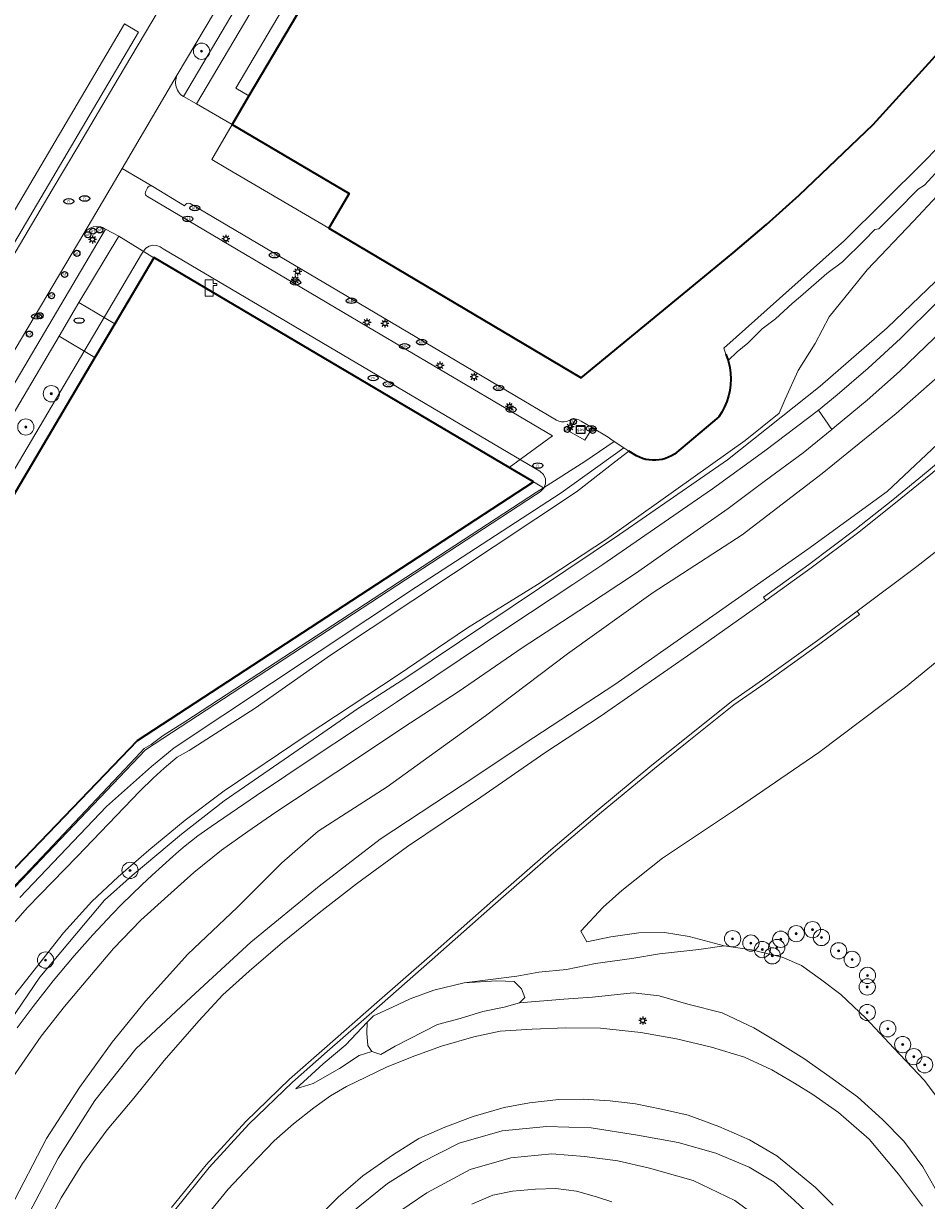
# Model space of a CAD drawing. Header units: metres. Extents: x 89394 to 92106, y 463550 to 466167.
# Tile 71 of 112: x 90959 to 91070, y 464796 to 464941. Entities that reach past the tile are written whole.
import ezdxf
from ezdxf.enums import TextEntityAlignment as Align

# ---------------------------------------------------------------- set-up
doc = ezdxf.new("R2010")
doc.units = ezdxf.units.M
for name, color, linetype, lineweight in [('B-PV-GK-BESCHOEIING-G', 253, 'OB-BESCHOEIING-BLOK', 35), ('B-PV-GR-BOOM-S', 90, 'Continuous', 25), ('B-PV-GR-BOUWLAND_BRAAKLIGGEND-GV', 200, 'Continuous', 13), ('B-PV-GR-GRAS-GV', 60, 'Continuous', 13), ('B-PV-GR-GROENVOORZIENING-GV', 80, 'Continuous', 18), ('B-PV-GW-TALUD_KRUIN-G', 90, 'Continuous', 18), ('B-PV-IE-MEUBILAIR-S', 7, 'Continuous', 25), ('B-PV-KL-WATER-S', 170, 'Continuous', 25), ('B-PV-OG-BEBOUWING-GV', 7, 'Continuous', 35), ('B-PV-OG-BEBOUWING_LUIFEL-GV', 7, 'Continuous', 18), ('B-PV-OG-TERREIN_BEGROEID-GV', 7, 'Continuous', 18), ('B-PV-OG-TERREIN_OEVER-GV', 7, 'Continuous', 18), ('B-PV-OG-WATER_SLOOT-GV', 120, 'Continuous', 18), ('B-PV-VH-VERHARDING_ASFALT-GV', 210, 'Continuous', 18), ('B-PV-VH-VERHARDING_BETONSTRAATSTEEN-GV', 190, 'Continuous', 18), ('B-PV-VH-VERHARDING_GESLOTEN-GV', 210, 'Continuous', 18), ('B-PV-VH-VERHARDING_OPEN_BETONELEMENT-GV', 90, 'Continuous', 18), ('B-PV-VH-VERHARDING_OPEN_SIERBESTRATING-GV', 90, 'Continuous', 18), ('B-PV-VH-VERHARDING_OPEN_TEGEL-GV', 90, 'Continuous', 18), ('B-PV-VH-VERHARDING_STRAATBAKSTEEN-GV', 40, 'Continuous', 18)]:
    doc.layers.add(name, color=color, linetype=linetype, lineweight=lineweight)
doc.styles.add('NLCS-ISO', font='NLCS-ISO.ttf')
doc.linetypes.add('OB-BESCHOEIING-BLOK', pattern='A,6,-1,[152,NLCS.SHX,S=2,R=0,X=-1,Y=0]', length=7)

# ---------------------------------------------------------------- blocks, each defined once
blk = doc.blocks.new('SKL-WATER_POMP-SO')
at = {"color": 0, "linetype": 'ByBlock', "lineweight": 18}
blk.add_lwpolyline([(1, 1.09), (1, 2), (-1, 2), (-1, -2), (1, -2), (1, 0.57), (1.85, 0.57), (1.85, 1.09)], close=True, dxfattribs=at)
blk = doc.blocks.new('SIE-MEUBILAIR_KAST_GAS-SO')
for points in [[(-1, 1), (1, 1), (1, 0.84), (-1, 0.84)], [(-1, 0.76), (1, 0.76), (1, -1), (-1, -1)]]:
    blk.add_lwpolyline(points, close=True)
at = {"style": 'NLCS-ISO'}
blk.add_text('gas', height=0.75, dxfattribs=at).set_placement((0, 0), align=Align.MIDDLE_CENTER)
blk = doc.blocks.new('SIE-MEUBILAIR_PAAL_LICHTMAST-SO')
for points in [[(-0.62, 0), (-1, 0)], [(-0.71, 0.71), (-0.44, 0.44)], [(0, 1), (0, 0.62)], [(0.44, 0.44), (0.71, 0.71)], [(1, 0), (0.62, 0)], [(-0.71, -0.71), (-0.44, -0.44)], [(0, -0.62), (0, -1)], [(0.44, -0.44), (0.71, -0.71)]]:
    blk.add_lwpolyline(points)
blk.add_circle((0, 0), 0.5)
blk = doc.blocks.new('SIE-MEUBILAIR_PAAL_AFSLUITPAAL-SO')
blk.add_circle((0, 0), 0.75)
at = {"style": 'NLCS-ISO'}
blk.add_text('af', height=0.75, dxfattribs=at).set_placement((0, 0.05), align=Align.MIDDLE_CENTER)
blk = doc.blocks.new('SIE-MEUBILAIR_PUT_KOLK-SO')
blk.add_ellipse((0, 0), major_axis=(1.25, 0), ratio=0.54)
at = {"style": 'NLCS-ISO'}
blk.add_text('klk', height=0.75, dxfattribs=at).set_placement((0.03, 0), align=Align.MIDDLE_CENTER)
blk = doc.blocks.new('SIE-MEUBILAIR_PUT-SO')
blk.add_ellipse((0, 0), major_axis=(1.25, 0), ratio=0.54)
blk = doc.blocks.new('SIE-MEUBILAIR_PUT_RIOOLPUT-SO')
blk.add_ellipse((0, 0), major_axis=(1.25, 0), ratio=0.54)
at = {"style": 'NLCS-ISO'}
blk.add_text('ri', height=0.75, dxfattribs=at).set_placement((-0.04, 0.07), align=Align.MIDDLE_CENTER)
blk = doc.blocks.new('SGR-BOOM_GBKN-SO')
at = {"linetype": 'ByBlock', "lineweight": 18}
h = blk.add_hatch(color=0, dxfattribs=at)
h.dxf.hatch_style = 1
edge = h.paths.add_edge_path()
edge.add_arc((0, 0), 0.25, 0, 360)
at = {"color": 0, "linetype": 'ByBlock', "lineweight": 18}
for radius in [2, 0.25]:
    blk.add_circle((0, 0), radius, dxfattribs=at)
at = {"color": 0, "linetype": 'ByBlock', "lineweight": 18, "style": 'NLCS-ISO'}
blk.add_attdef('SOORT', (2.5, 0), '', height=1.5, dxfattribs=at)

msp = doc.modelspace()

# ---------------------------------------------------------------- linework, layer by layer
at = {"layer": 'B-PV-GK-BESCHOEIING-G', "flags": 128}
msp.add_lwpolyline([(91045.358, 464900.237), (91045.632, 464899.437), (91045.679, 464899.298), (91045.832, 464898.603), (91045.924, 464897.898), (91045.955, 464897.187), (91045.922, 464896.476), (91045.828, 464895.77), (91045.673, 464895.076), (91045.458, 464894.397), (91045.185, 464893.74), (91044.855, 464893.109), (91044.471, 464892.51), (91039.02, 464887.938), (91038.673, 464887.726), (91038.301, 464887.545), (91037.918, 464887.399), (91037.523, 464887.289), (91037.12, 464887.214), (91036.712, 464887.176), (91036.302, 464887.175), (91035.893, 464887.212), (91035.49, 464887.284), (91035.094, 464887.393), (91034.71, 464887.538), (91034.341, 464887.716), (91033.414, 464888.301)], dxfattribs=at)
at = {"layer": 'B-PV-GR-BOUWLAND_BRAAKLIGGEND-GV', "flags": 128}
msp.add_lwpolyline([(90954.975, 464907.936), (90962.392, 464920.453), (90965.661, 464925.969), (90970.531, 464934.187), (90984.507, 464957.772)], dxfattribs=at)
msp.add_lwpolyline([(90971.286, 464940.9), (90973.026, 464939.893), (90913.788, 464839.493), (90899.341, 464837.029), (90894.101, 464840.236), (90895.079, 464841.839), (90900.084, 464838.945), (90912.713, 464841.526)], close=True, dxfattribs=at)
at = {"layer": 'B-PV-GR-GRAS-GV', "flags": 128}
for points in [[(91072.572, 464807.184), (91069.78, 464810.846), (91066.011, 464814.789), (91062.6, 464818.482), (91059.492, 464821.392), (91056.999, 464823.287), (91054.647, 464824.965), (91052.296, 464826.025), (91048.489, 464826.92), (91045.15, 464827.41), (91042.02, 464826.956), (91037.172, 464826.407), (91033.784, 464825.831), (91029.3, 464825.237), (91025.718, 464824.479), (91022.326, 464824.163), (91019.615, 464823.685), (91013.133, 464822.841), (91017.131, 464823.109), (91019.287, 464823.011), (91020.169, 464822.126), (91020.583, 464821.038), (91019.936, 464820.398), (91025.398, 464820.84), (91028.926, 464821.089), (91033.934, 464821.606), (91037.131, 464821.237), (91040.669, 464820.234), (91044.908, 464819.153), (91048.811, 464817.308), (91051.66, 464815.581), (91054.941, 464813.516), (91058.134, 464811.284), (91061.573, 464808.81), (91064.645, 464806.035), (91067.262, 464803.361), (91069.605, 464800.199), (91071.934, 464796.076)], [(91057.39, 464792.636), (91053.805, 464796.071), (91051.297, 464798.29), (91048.206, 464800.161), (91044.104, 464801.891), (91039.491, 464803.186), (91034.464, 464804.112), (91028.781, 464804.99), (91023.25, 464805.15), (91017.809, 464804.637), (91012.529, 464803.124), (91007.844, 464800.732), (91003.705, 464798.14), (90999.216, 464794.542)], [(91004.165, 464794.023), (91008.522, 464796.992), (91013.85, 464799.861), (91018.852, 464801.288), (91023.933, 464801.811), (91027.939, 464801.469), (91032.045, 464800.921), (91035.958, 464800.037), (91041.301, 464798.521), (91046.465, 464796.058), (91050.252, 464793.274)]]:
    msp.add_lwpolyline(points, dxfattribs=at)
msp.add_lwpolyline([(91001.772, 464814.375), (91001.245, 464815.151), (91001.139, 464816.649), (91001.19, 464817.988), (90998.569, 464815.213), (90995.763, 464812.89), (90992.414, 464809.791), (90994.521, 464810.472), (90997.788, 464812.298), (91000.189, 464813.907)], close=True, dxfattribs=at)
at = {"layer": 'B-PV-GR-GROENVOORZIENING-GV', "flags": 128}
for points in [[(91076.583, 464901.962), (91066.334, 464892.919), (91057.203, 464885.55), (91047.352, 464878.002), (91036.381, 464870.888), (91025.836, 464863.331), (91015.756, 464855.723), (91003.63, 464846.962), (90995.162, 464841.522), (90990.688, 464837.604), (90985.173, 464832.111), (90979.088, 464826.367), (90973.874, 464820.58), (90969.777, 464815.541), (90965.748, 464809.961), (90961.701, 464803.682), (90957.233, 464795.064)], [(90959.592, 464794.595), (90963.139, 464801.258), (90967.648, 464808.36), (90972.713, 464814.715), (90979.507, 464821.094), (90986.854, 464827.87), (90995.279, 464834.763), (91002.793, 464840.544), (91012.875, 464847.193), (91021.71, 464853.036), (91031.664, 464859.555), (91042.227, 464866.975), (91055.452, 464876.244), (91065.197, 464883.322), (91072.791, 464890.455)], [(91072.791, 464890.455), (91065.197, 464883.322), (91055.452, 464876.244), (91042.227, 464866.975), (91031.664, 464859.555), (91021.71, 464853.036), (91012.875, 464847.193), (91002.793, 464840.544), (90995.279, 464834.763), (90986.854, 464827.87), (90979.507, 464821.094), (90972.713, 464814.715), (90967.648, 464808.36), (90963.139, 464801.258), (90959.592, 464794.595)], [(90960.823, 464791.382), (90963.513, 464796.386), (90966.122, 464800.592), (90969.185, 464804.744), (90972.434, 464808.661), (90976.173, 464813.281), (90980.459, 464818.15), (90983.413, 464821.353), (90986.667, 464824.291), (90990.754, 464827.797), (90995.291, 464831.459), (90999.859, 464835.03), (91006.154, 464839.611), (91015.176, 464845.684), (91023.07, 464851.149), (91029.858, 464855.64), (91041.573, 464863.754), (91050.275, 464869.917), (91049.974, 464870.335), (91055.547, 464874.346), (91061.239, 464878.614), (91065.9, 464882.321), (91070.267, 464885.864)], [(91074.879, 464878.826), (91068.846, 464874.1), (91061.502, 464868.588), (91061.8, 464868.184), (91056.933, 464864.598), (91050.168, 464859.744), (91046.342, 464857.066), (91040.775, 464852.629), (91036.546, 464849.245), (91029.775, 464843.631), (91024.14, 464838.843), (91016.98, 464832.608), (91009.2, 464825.71), (91002.708, 464820.034), (90996.258, 464814.385), (90991.971, 464810.603), (90986.6, 464805.428), (90981.738, 464800.111), (90977.499, 464794.878)], [(91071.934, 464796.076), (91069.605, 464800.199), (91067.262, 464803.361), (91064.645, 464806.035), (91061.573, 464808.81), (91058.134, 464811.284), (91054.941, 464813.516), (91051.66, 464815.581), (91048.811, 464817.308), (91044.908, 464819.153), (91040.669, 464820.234), (91037.131, 464821.237), (91033.934, 464821.606), (91028.926, 464821.089), (91025.398, 464820.84), (91019.936, 464820.398), (91018.043, 464819.837), (91015.416, 464819.304), (91012.619, 464818.455), (91009.857, 464817.704), (91004.612, 464815.031), (91002.876, 464814.018), (91001.772, 464814.375), (91000.189, 464813.907), (90997.788, 464812.298), (90994.521, 464810.472), (90992.414, 464809.791), (90995.763, 464812.89), (90998.569, 464815.213), (91001.19, 464817.988), (91001.947, 464818.803), (91004.3, 464819.833), (91006.47, 464820.886), (91009.382, 464821.955), (91013.133, 464822.841), (91019.615, 464823.685), (91022.326, 464824.163), (91025.718, 464824.479), (91029.3, 464825.237), (91033.784, 464825.831), (91037.172, 464826.407), (91042.02, 464826.956), (91045.15, 464827.41), (91040.835, 464828.566), (91037.792, 464829.061), (91034.617, 464829.005), (91031.191, 464828.521), (91028.246, 464827.911), (91027.481, 464829.19), (91030.253, 464832.147), (91032.519, 464834.196), (91037.532, 464838.18), (91046.763, 464844.368), (91056.774, 464851.193), (91067.47, 464859.243), (91077.31, 464867.34)], [(91077.31, 464867.34), (91067.47, 464859.243), (91056.774, 464851.193), (91046.763, 464844.368), (91037.532, 464838.18), (91032.519, 464834.196), (91030.253, 464832.147), (91027.481, 464829.19), (91028.246, 464827.911), (91031.191, 464828.521), (91034.617, 464829.005), (91037.792, 464829.061), (91040.835, 464828.566), (91045.15, 464827.41), (91048.489, 464826.92), (91052.296, 464826.025), (91054.647, 464824.965), (91056.999, 464823.287), (91059.492, 464821.392), (91062.6, 464818.482), (91066.011, 464814.789), (91069.78, 464810.846), (91072.572, 464807.184)], [(90980.63, 464793.221), (90984.088, 464797.467), (90986.777, 464800.332), (90989.731, 464803.4), (90992.123, 464805.509), (90994.634, 464807.465), (90996.66, 464808.94), (90998.628, 464810.076), (91001.113, 464811.267), (91003.657, 464812.503), (91007.038, 464813.843), (91010.314, 464815.052), (91014.299, 464816.202), (91017.564, 464816.881), (91021.511, 464817.156), (91025.65, 464817.319), (91029.923, 464817.26), (91034.877, 464816.747), (91039.249, 464815.943), (91043.584, 464814.934), (91047.645, 464813.68), (91051.012, 464812.121), (91053.795, 464810.515), (91056.043, 464809.106), (91059.215, 464806.865), (91062.979, 464803.588), (91066.618, 464799.3), (91069.573, 464795.341)], [(91058.566, 464795.481), (91056.396, 464797.665), (91054.301, 464799.392), (91051.604, 464801.548), (91048.241, 464803.526), (91044.475, 464805.181), (91040.713, 464806.55), (91037.41, 464807.282), (91034.229, 464807.938), (91031.085, 464808.336), (91027.775, 464808.545), (91024.801, 464808.471), (91021.167, 464808.092), (91018.056, 464807.496), (91014.217, 464806.407), (91010.761, 464805.096), (91007.548, 464803.682), (91004.283, 464801.65), (91000.661, 464799.076), (90997.619, 464796.463), (90995.015, 464793.894)], [(90999.216, 464794.542), (91003.705, 464798.14), (91007.844, 464800.732), (91012.529, 464803.124), (91017.809, 464804.637), (91023.25, 464805.15), (91028.781, 464804.99), (91034.464, 464804.112), (91039.491, 464803.186), (91044.104, 464801.891), (91048.206, 464800.161), (91051.297, 464798.29), (91053.805, 464796.071), (91057.39, 464792.636)], [(91050.252, 464793.274), (91046.465, 464796.058), (91041.301, 464798.521), (91035.958, 464800.037), (91032.045, 464800.921), (91027.939, 464801.469), (91023.933, 464801.811), (91018.852, 464801.288), (91013.85, 464799.861), (91008.522, 464796.992), (91004.165, 464794.023)], [(91014.055, 464795.587), (91016.671, 464796.724), (91019.069, 464797.221), (91021.913, 464797.463), (91024.396, 464797.529), (91026.964, 464797.187), (91029.429, 464796.506), (91031.321, 464795.868)]]:
    msp.add_lwpolyline(points, dxfattribs=at)
msp.add_lwpolyline([(91001.772, 464814.375), (91002.876, 464814.018), (91004.612, 464815.031), (91009.857, 464817.704), (91012.619, 464818.455), (91015.416, 464819.304), (91018.043, 464819.837), (91019.936, 464820.398), (91020.583, 464821.038), (91020.169, 464822.126), (91019.287, 464823.011), (91017.131, 464823.109), (91013.133, 464822.841), (91009.382, 464821.955), (91006.47, 464820.886), (91004.3, 464819.833), (91001.947, 464818.803), (91001.19, 464817.988), (91001.139, 464816.649), (91001.245, 464815.151)], close=True, dxfattribs=at)
at = {"layer": 'B-PV-GW-TALUD_KRUIN-G', "flags": 128}
for points in [[(90959.592, 464794.595), (90963.139, 464801.258), (90967.648, 464808.36), (90972.713, 464814.715), (90979.507, 464821.094), (90986.854, 464827.87), (90995.279, 464834.763), (91002.793, 464840.544), (91012.875, 464847.193), (91021.71, 464853.036), (91031.664, 464859.555), (91042.227, 464866.975), (91055.452, 464876.244), (91065.197, 464883.322), (91072.791, 464890.455)], [(91019.936, 464820.398), (91025.398, 464820.84), (91028.926, 464821.089), (91033.934, 464821.606), (91037.131, 464821.237), (91040.669, 464820.234), (91044.908, 464819.153), (91048.811, 464817.308), (91051.66, 464815.581), (91054.941, 464813.516), (91058.134, 464811.284), (91061.573, 464808.81), (91064.645, 464806.035), (91067.262, 464803.361), (91069.605, 464800.199), (91071.934, 464796.076)], [(91001.772, 464814.375), (91002.876, 464814.018), (91004.612, 464815.031), (91009.857, 464817.704), (91012.619, 464818.455), (91015.416, 464819.304), (91018.043, 464819.837), (91019.936, 464820.398)], [(90992.414, 464809.791), (90994.521, 464810.472), (90997.788, 464812.298), (91000.189, 464813.907), (91001.772, 464814.375)], [(91057.39, 464792.636), (91053.805, 464796.071), (91051.297, 464798.29), (91048.206, 464800.161), (91044.104, 464801.891), (91039.491, 464803.186), (91034.464, 464804.112), (91028.781, 464804.99), (91023.25, 464805.15), (91017.809, 464804.637), (91012.529, 464803.124), (91007.844, 464800.732), (91003.705, 464798.14), (90999.216, 464794.542)]]:
    msp.add_lwpolyline(points, dxfattribs=at)
at = {"layer": 'B-PV-OG-BEBOUWING-GV', "flags": 128}
for points in [[(91079.958, 464947.638), (91072.165, 464949.86), (91070.439, 464950.352), (91051.358, 464955.791), (91041.045, 464958.731), (91008.016, 464968.147), (91005.92, 464964.608), (91005.018, 464963.085), (91002.246, 464958.405), (90986.625, 464932.028), (90984.551, 464928.526), (90998.96, 464920.004), (90996.445, 464915.752), (91027.541, 464897.342), (91042.069, 464909.271), (91046.251, 464912.695), (91050.339, 464916.214), (91054.382, 464919.795), (91063.467, 464928.493), (91071.944, 464937.816)], [(91021.674, 464884.525), (91018.679, 464886.294), (90974.93, 464912.139), (90974.903, 464912.094), (90970.103, 464903.975), (90967.656, 464899.836), (90951.623, 464872.721), (90943.679, 464859.287), (90929.049, 464834.543), (90929.102, 464834.512), (90934.373, 464831.423), (90935.495, 464830.765), (90945.955, 464824.636), (90972.903, 464852.667)]]:
    msp.add_lwpolyline(points, close=True, dxfattribs=at)
at = {"layer": 'B-PV-OG-BEBOUWING_LUIFEL-GV', "flags": 128}
msp.add_lwpolyline([(90986.625, 464932.028), (91005.92, 464964.608), (91004.28, 464965.579), (90985.007, 464932.986)], close=True, dxfattribs=at)
msp.add_lwpolyline([(90948.103, 464824.481), (90973.889, 464851.516), (91021.915, 464882.905), (91022.49, 464883.297), (91022.919, 464883.721), (91023.148, 464884.279), (91023.14, 464884.882), (91022.897, 464885.433), (91022.457, 464885.846), (91021.059, 464886.659), (90976.058, 464913.215), (90975.681, 464913.439), (90975.245, 464913.607), (90974.779, 464913.635), (90974.326, 464913.52), (90973.929, 464913.274), (90973.626, 464912.918), (90973.405, 464912.542), (90927.756, 464835.313)], dxfattribs=at)
at = {"layer": 'B-PV-OG-TERREIN_BEGROEID-GV', "flags": 128}
for points in [[(91002.246, 464958.405), (91000, 464959.74), (90997.881, 464960.999), (90980.162, 464931.035), (90984.551, 464928.526), (90986.625, 464932.028)], [(90989.472, 464950.926), (90987.086, 464950.31), (90977.808, 464934.603), (90977.724, 464934.404), (90977.661, 464934.198), (90977.619, 464933.987), (90977.599, 464933.772), (90977.602, 464933.556), (90977.627, 464933.342), (90977.674, 464933.132), (90977.743, 464932.927), (90977.832, 464932.731), (90977.941, 464932.545), (90978.069, 464932.371), (90978.214, 464932.211), (90978.374, 464932.067), (90978.549, 464931.941), (90989.708, 464950.787)], [(90974.812, 464920.856), (90974.671, 464920.932), (90974.513, 464920.955), (90974.356, 464920.923), (90974.221, 464920.839), (90974.122, 464920.713), (90973.927, 464920.309), (90973.869, 464920.166), (90973.863, 464920.013), (90973.909, 464919.866), (90974.002, 464919.744), (90974.13, 464919.66), (91001.172, 464903.662), (91023.999, 464890.192), (91018.679, 464886.294), (91021.674, 464884.525), (91022.901, 464883.8), (91027.993, 464887.016), (91031.595, 464889.482), (91031.168, 464889.76), (91030.846, 464890.01), (91028.914, 464891.182), (91027.988, 464889.656), (91026.013, 464890.776), (91026.856, 464892.239), (91026.638, 464892.247), (91026.327, 464892.19), (91026.036, 464892.065), (91025.738, 464891.954), (91025.423, 464891.9), (91025.104, 464891.906), (91024.792, 464891.972), (91024.498, 464892.095), (91002.162, 464905.32), (90979.586, 464918.667), (90979.406, 464918.785), (90979.195, 464918.828), (90978.984, 464918.788), (90978.802, 464918.671), (90978.678, 464918.495)], [(90968.945, 464915.627), (90968.791, 464915.713), (90968.599, 464915.813), (90968.389, 464915.902), (90967.916, 464915.954), (90967.444, 464915.892), (90967, 464915.72), (90966.611, 464915.446), (90966.298, 464915.087), (90954.157, 464894.69), (90944.137, 464877.726), (90928.235, 464850.756), (90918.015, 464833.456), (90917.963, 464833.367), (90917.936, 464833.269), (90917.935, 464833.166), (90917.96, 464833.067), (90918.009, 464832.977), (90918.185, 464832.819), (90919.489, 464832.023), (90930.726, 464850.985), (90945.665, 464876.308), (90955.385, 464892.704)], [(90974.903, 464912.094), (90970.591, 464914.758), (90965.697, 464906.58), (90970.103, 464903.975)], [(90967.656, 464899.836), (90963.249, 464902.441), (90947.211, 464875.33), (90951.623, 464872.721)], [(90935.495, 464830.765), (90932.93, 464826.359), (90944.9, 464819.287), (90945.465, 464821.165), (90946.828, 464823.639), (90959.034, 464836.101), (90972.645, 464850.561), (90973.717, 464851.702), (90974.567, 464852.197), (90976.066, 464853.297), (90978.844, 464855.075), (91022.051, 464883.263), (91022.901, 464883.8), (91021.674, 464884.525), (90972.903, 464852.667), (90945.955, 464824.636)]]:
    msp.add_lwpolyline(points, close=True, dxfattribs=at)
for points in [[(91073.172, 464911.099), (91065.221, 464903.484), (91056.978, 464896.285), (91045.564, 464887.22), (91032.247, 464878.042), (91005.935, 464860.393), (91000, 464856.571), (90995.191, 464853.265), (90983.557, 464845.268), (90978.342, 464841.149), (90972.254, 464836.065), (90968.857, 464833.013), (90960.865, 464823.537), (90953.431, 464812.672)], [(90958.105, 464817.326), (90959.072, 464818.639), (90960.052, 464819.941), (90962.524, 464823.095), (90965.087, 464826.176), (90967.389, 464828.775), (90969.776, 464831.295), (90970.988, 464832.517), (90972.214, 464833.725), (90973.454, 464834.919), (90974.708, 464836.098), (90975.976, 464837.261), (90977.258, 464838.41), (90978.012, 464839.064), (90978.78, 464839.703), (90979.56, 464840.326), (90980.352, 464840.933), (90981.157, 464841.524), (90981.974, 464842.098), (90987.575, 464845.926), (90991.148, 464848.328), (90994.269, 464850.404), (91000, 464854.212), (91004.806, 464857.407), (91009.53, 464860.562), (91018.755, 464866.751), (91026.513, 464871.863), (91030.203, 464874.361), (91042.394, 464882.752), (91043.708, 464883.664), (91050.139, 464888.331), (91056.764, 464893.34), (91059.039, 464895.214), (91062.878, 464898.494), (91066.867, 464902.184), (91075.962, 464911.204)], [(91072.075, 464903.225), (91066.735, 464898.089), (91062.759, 464894.58), (91058.743, 464891.234), (91058.4, 464890.958), (91054.85, 464888.101), (91050.062, 464884.548), (91045.645, 464881.252), (91040.571, 464877.707), (91034.232, 464873.228), (91028.174, 464869.276), (91020.286, 464864.08), (91012.378, 464858.679), (91005.702, 464854.3), (91000.126, 464850.598), (90994.523, 464846.885), (90989.925, 464843.841), (90986.477, 464841.473), (90983.256, 464839.196), (90979.826, 464836.437), (90976.65, 464833.545), (90973.324, 464830.562), (90969.947, 464827.082), (90966.787, 464823.322), (90963.913, 464819.941), (90961.041, 464816.267), (90957.47, 464811.107)], [(90957.233, 464795.064), (90961.701, 464803.682), (90965.748, 464809.961), (90969.777, 464815.541), (90973.874, 464820.58), (90979.088, 464826.367), (90985.173, 464832.111), (90990.688, 464837.604), (90995.162, 464841.522), (91003.63, 464846.962), (91015.756, 464855.723), (91025.836, 464863.331), (91036.381, 464870.888), (91047.352, 464878.002), (91057.203, 464885.55), (91066.334, 464892.919), (91076.583, 464901.962)], [(90958.425, 464833.334), (90969.1, 464844.555), (90974.62, 464849.468), (90977.41, 464851.773), (91007.253, 464871.608), (91025.055, 464883.163), (91032.781, 464888.712), (91031.595, 464889.482), (91027.993, 464887.016), (91022.901, 464883.8), (91022.051, 464883.263), (90978.844, 464855.075), (90976.066, 464853.297), (90974.567, 464852.197), (90973.717, 464851.702), (90972.645, 464850.561), (90959.034, 464836.101), (90946.828, 464823.639)]]:
    msp.add_lwpolyline(points, dxfattribs=at)
at = {"layer": 'B-PV-OG-TERREIN_OEVER-GV', "flags": 128}
for points in [[(91073.193, 464927.493), (91069.695, 464923.891), (91059.961, 464914.237), (91045.106, 464900.972), (91045.358, 464900.237), (91045.632, 464899.437), (91046.742, 464900.523), (91048.067, 464901.584), (91049.825, 464903.365), (91051.465, 464904.579), (91053.526, 464906.484), (91054.523, 464907.315), (91057.799, 464910.171), (91059.689, 464911.598), (91062.376, 464914.236), (91063.678, 464915.565), (91064.162, 464915.661), (91067.213, 464918.696), (91068.127, 464919.64), (91069.006, 464920.53), (91069.801, 464921.029), (91072.066, 464923.485)], [(91074.284, 464922.855), (91068.469, 464916.605), (91062.727, 464910.635), (91060.696, 464908.061), (91058.067, 464904.832), (91056.332, 464901.566), (91054.231, 464898.228), (91052.665, 464894.698), (91051.927, 464892.979), (91047.719, 464889.602), (91030.641, 464877.472), (91022.154, 464871.869), (91013.533, 464866.545), (91004.881, 464860.689), (90993.537, 464853.211), (90983.595, 464846.499), (90978.774, 464842.876), (90974.286, 464839.195), (90970.525, 464835.896), (90967.296, 464832.842), (90963.807, 464828.983), (90957.777, 464821.34)], [(90940.975, 464788.017), (90944.311, 464796.076), (90947.638, 464803.191), (90951.492, 464809.815), (90953.431, 464812.672), (90960.865, 464823.537), (90968.857, 464833.013), (90972.254, 464836.065), (90978.342, 464841.149), (90983.557, 464845.268), (90995.191, 464853.265), (91000, 464856.571), (91005.935, 464860.393), (91032.247, 464878.042), (91045.564, 464887.22), (91056.978, 464896.285), (91065.221, 464903.484), (91073.172, 464911.099)], [(90952.584, 464824.454), (90959.341, 464832.129), (90965.494, 464838.416), (90973.209, 464846.452), (90974.842, 464848.047), (90976.18, 464849.277), (90977.776, 464850.606), (90979.275, 464851.465), (90987.393, 464856.652), (90996.675, 464863.163), (91026.943, 464883.282), (91031.644, 464886.928), (91033.414, 464888.301), (91032.781, 464888.712), (91025.055, 464883.163), (91007.253, 464871.608), (90977.41, 464851.773), (90974.62, 464849.468), (90969.1, 464844.555), (90958.425, 464833.334)], [(91031.321, 464795.868), (91029.429, 464796.506), (91026.964, 464797.187), (91024.396, 464797.529), (91021.913, 464797.463), (91019.069, 464797.221), (91016.671, 464796.724), (91014.055, 464795.587)]]:
    msp.add_lwpolyline(points, dxfattribs=at)
at = {"layer": 'B-PV-OG-WATER_SLOOT-GV', "flags": 128}
for points in [[(91072.066, 464923.485), (91069.801, 464921.029), (91069.006, 464920.53), (91068.127, 464919.64), (91067.213, 464918.696), (91064.162, 464915.661), (91063.678, 464915.565), (91062.376, 464914.236), (91059.689, 464911.598), (91057.799, 464910.171), (91054.523, 464907.315), (91053.526, 464906.484), (91051.465, 464904.579), (91049.825, 464903.365), (91048.067, 464901.584), (91046.742, 464900.523), (91045.632, 464899.437), (91045.679, 464899.298), (91045.832, 464898.603), (91045.924, 464897.898), (91045.955, 464897.187), (91045.922, 464896.476), (91045.828, 464895.77), (91045.673, 464895.076), (91045.458, 464894.397), (91045.185, 464893.74), (91044.855, 464893.109), (91044.471, 464892.51), (91039.02, 464887.938), (91038.673, 464887.726), (91038.301, 464887.545), (91037.918, 464887.399), (91037.523, 464887.289), (91037.12, 464887.214), (91036.712, 464887.176), (91036.302, 464887.175), (91035.893, 464887.212), (91035.49, 464887.284), (91035.094, 464887.393), (91034.71, 464887.538), (91034.341, 464887.716), (91033.99, 464887.927), (91033.414, 464888.301), (91031.644, 464886.928), (91026.943, 464883.282), (90996.675, 464863.163), (90987.393, 464856.652), (90979.275, 464851.465), (90977.776, 464850.606), (90976.18, 464849.277), (90974.842, 464848.047), (90973.209, 464846.452), (90965.494, 464838.416), (90959.341, 464832.129), (90952.584, 464824.454)], [(90957.777, 464821.34), (90963.807, 464828.983), (90967.296, 464832.842), (90970.525, 464835.896), (90974.286, 464839.195), (90978.774, 464842.876), (90983.595, 464846.499), (90993.537, 464853.211), (91004.881, 464860.689), (91013.533, 464866.545), (91022.154, 464871.869), (91030.641, 464877.472), (91047.719, 464889.602), (91051.927, 464892.979), (91052.665, 464894.698), (91054.231, 464898.228), (91056.332, 464901.566), (91058.067, 464904.832), (91060.696, 464908.061), (91062.727, 464910.635), (91068.469, 464916.605), (91074.284, 464922.855)]]:
    msp.add_lwpolyline(points, dxfattribs=at)
at = {"layer": 'B-PV-VH-VERHARDING_ASFALT-GV', "flags": 128}
for points in [[(91103.279, 464944.772), (91099.892, 464939.644), (91091.281, 464928.499), (91086.361, 464922.536), (91080.845, 464916.348), (91075.962, 464911.204), (91066.867, 464902.184), (91062.878, 464898.494), (91059.039, 464895.214), (91056.764, 464893.34), (91058.4, 464890.958), (91058.743, 464891.234), (91062.759, 464894.58), (91066.735, 464898.089), (91072.075, 464903.225), (91079.089, 464910.202), (91084.159, 464915.799), (91089.824, 464922.245), (91094.61, 464927.805), (91099.035, 464933.445), (91103.545, 464939.674), (91105.95, 464943.007)], [(90984.551, 464928.526), (90982.058, 464924.185), (90983.97, 464923.068), (90996.445, 464915.752), (90998.96, 464920.004)]]:
    msp.add_lwpolyline(points, close=True, dxfattribs=at)
for points in [[(90957.47, 464811.107), (90961.041, 464816.267), (90963.913, 464819.941), (90966.787, 464823.322), (90969.947, 464827.082), (90973.324, 464830.562), (90976.65, 464833.545), (90979.826, 464836.437), (90983.256, 464839.196), (90986.477, 464841.473), (90989.925, 464843.841), (90994.523, 464846.885), (91000.126, 464850.598), (91005.702, 464854.3), (91012.378, 464858.679), (91020.286, 464864.08), (91028.174, 464869.276), (91034.232, 464873.228), (91040.571, 464877.707), (91045.645, 464881.252), (91050.062, 464884.548), (91054.85, 464888.101), (91058.4, 464890.958), (91056.764, 464893.34), (91050.139, 464888.331), (91043.708, 464883.664), (91042.394, 464882.752), (91030.203, 464874.361), (91026.513, 464871.863), (91018.755, 464866.751), (91009.53, 464860.562), (91004.806, 464857.407), (91000, 464854.212), (90994.269, 464850.404), (90991.148, 464848.328), (90987.575, 464845.926), (90981.974, 464842.098), (90981.157, 464841.524), (90980.352, 464840.933), (90979.56, 464840.326), (90978.78, 464839.703), (90978.012, 464839.064), (90977.258, 464838.41), (90975.976, 464837.261), (90974.708, 464836.098), (90973.454, 464834.919), (90972.214, 464833.725), (90970.988, 464832.517), (90969.776, 464831.295), (90967.389, 464828.775), (90965.087, 464826.176), (90962.524, 464823.095), (90960.052, 464819.941), (90959.072, 464818.639), (90958.105, 464817.326)], [(91069.573, 464795.341), (91066.618, 464799.3), (91062.979, 464803.588), (91059.215, 464806.865), (91056.043, 464809.106), (91053.795, 464810.515), (91051.012, 464812.121), (91047.645, 464813.68), (91043.584, 464814.934), (91039.249, 464815.943), (91034.877, 464816.747), (91029.923, 464817.26), (91025.65, 464817.319), (91021.511, 464817.156), (91017.564, 464816.881), (91014.299, 464816.202), (91010.314, 464815.052), (91007.038, 464813.843), (91003.657, 464812.503), (91001.113, 464811.267), (90998.628, 464810.076), (90996.66, 464808.94), (90994.634, 464807.465), (90992.123, 464805.509), (90989.731, 464803.4), (90986.777, 464800.332), (90984.088, 464797.467), (90980.63, 464793.221)], [(90995.015, 464793.894), (90997.619, 464796.463), (91000.661, 464799.076), (91004.283, 464801.65), (91007.548, 464803.682), (91010.761, 464805.096), (91014.217, 464806.407), (91018.056, 464807.496), (91021.167, 464808.092), (91024.801, 464808.471), (91027.775, 464808.545), (91031.085, 464808.336), (91034.229, 464807.938), (91037.41, 464807.282), (91040.713, 464806.55), (91044.475, 464805.181), (91048.241, 464803.526), (91051.604, 464801.548), (91054.301, 464799.392), (91056.396, 464797.665), (91058.566, 464795.481)]]:
    msp.add_lwpolyline(points, dxfattribs=at)
at = {"layer": 'B-PV-VH-VERHARDING_BETONSTRAATSTEEN-GV', "flags": 128}
for points in [[(90989.708, 464950.787), (90978.549, 464931.941), (90980.162, 464931.035), (90997.881, 464960.999)], [(91071.944, 464937.816), (91063.467, 464928.493), (91054.382, 464919.795), (91050.339, 464916.214), (91046.251, 464912.695), (91042.069, 464909.271), (91027.541, 464897.342), (90996.445, 464915.752), (90983.97, 464923.068), (90982.058, 464924.185), (90984.551, 464928.526), (90980.162, 464931.035), (90978.549, 464931.941), (90978.374, 464932.067), (90978.214, 464932.211), (90978.069, 464932.371), (90977.941, 464932.545), (90977.832, 464932.731), (90977.743, 464932.927), (90977.674, 464933.132), (90977.627, 464933.342), (90977.602, 464933.556), (90977.599, 464933.772), (90977.619, 464933.987), (90977.661, 464934.198), (90977.724, 464934.404), (90977.808, 464934.603), (90971.019, 464923.093), (90974.812, 464920.856), (90978.678, 464918.495), (90978.802, 464918.671), (90978.984, 464918.788), (90979.195, 464918.828), (90979.406, 464918.785), (90979.586, 464918.667), (91002.162, 464905.32), (91024.498, 464892.095), (91024.792, 464891.972), (91025.104, 464891.906), (91025.423, 464891.9), (91025.738, 464891.954), (91026.036, 464892.065), (91026.327, 464892.19), (91026.638, 464892.247), (91026.856, 464892.239), (91026.954, 464892.235), (91027.259, 464892.154), (91027.54, 464892.008), (91028.909, 464891.186), (91028.914, 464891.182), (91030.846, 464890.01), (91031.168, 464889.76), (91031.595, 464889.482), (91032.781, 464888.712), (91033.414, 464888.301), (91033.99, 464887.927), (91034.341, 464887.716), (91034.71, 464887.538), (91035.094, 464887.393), (91035.49, 464887.284), (91035.893, 464887.212), (91036.302, 464887.175), (91036.712, 464887.176), (91037.12, 464887.214), (91037.523, 464887.289), (91037.918, 464887.399), (91038.301, 464887.545), (91038.673, 464887.726), (91039.02, 464887.938), (91044.471, 464892.51), (91044.855, 464893.109), (91045.185, 464893.74), (91045.458, 464894.397), (91045.673, 464895.076), (91045.828, 464895.77), (91045.922, 464896.476), (91045.955, 464897.187), (91045.924, 464897.898), (91045.832, 464898.603), (91045.679, 464899.298), (91045.632, 464899.437), (91045.358, 464900.237), (91045.106, 464900.972), (91059.961, 464914.237), (91069.695, 464923.891), (91073.193, 464927.493)]]:
    msp.add_lwpolyline(points, dxfattribs=at)
msp.add_lwpolyline([(90974.812, 464920.856), (90971.019, 464923.093), (90966.298, 464915.087), (90966.611, 464915.446), (90967, 464915.72), (90967.444, 464915.892), (90967.916, 464915.954), (90968.389, 464915.902), (90968.599, 464915.813), (90968.791, 464915.713), (90968.945, 464915.627), (90970.591, 464914.758), (90974.903, 464912.094), (90974.93, 464912.139), (91018.679, 464886.294), (91023.999, 464890.192), (91001.172, 464903.662), (90974.13, 464919.66), (90974.002, 464919.744), (90973.909, 464919.866), (90973.863, 464920.013), (90973.869, 464920.166), (90973.927, 464920.309), (90974.122, 464920.713), (90974.221, 464920.839), (90974.356, 464920.923), (90974.513, 464920.955), (90974.671, 464920.932)], close=True, dxfattribs=at)
at = {"layer": 'B-PV-VH-VERHARDING_GESLOTEN-GV', "flags": 128}
msp.add_lwpolyline([(91085.705, 464899.374), (91085.095, 464898.736), (91079.598, 464893.862), (91074.687, 464889.608), (91070.267, 464885.864), (91065.9, 464882.321), (91061.239, 464878.614), (91055.547, 464874.346), (91049.974, 464870.335), (91050.275, 464869.917), (91055.852, 464873.931), (91061.554, 464878.207), (91066.222, 464881.92), (91070.596, 464885.468), (91075.022, 464889.217), (91079.937, 464893.475), (91085.452, 464898.365), (91086.274, 464899.223)], close=True, dxfattribs=at)
for points in [[(91070.596, 464885.468), (91066.222, 464881.92), (91061.554, 464878.207), (91055.852, 464873.931), (91050.275, 464869.917), (91041.573, 464863.754), (91029.858, 464855.64), (91023.07, 464851.149), (91015.176, 464845.684), (91006.154, 464839.611), (90999.859, 464835.03), (90995.291, 464831.459), (90990.754, 464827.797), (90986.667, 464824.291), (90983.413, 464821.353), (90980.459, 464818.15), (90976.173, 464813.281), (90972.434, 464808.661), (90969.185, 464804.744), (90966.122, 464800.592), (90963.513, 464796.386), (90960.823, 464791.382)], [(90977.1, 464795.184), (90981.357, 464800.439), (90986.24, 464805.779), (90991.63, 464810.972), (90995.926, 464814.762), (91002.377, 464820.412), (91008.868, 464826.087), (91016.648, 464832.985), (91023.812, 464839.224), (91029.452, 464844.016), (91036.229, 464849.635), (91040.462, 464853.022), (91046.041, 464857.469), (91049.878, 464860.154), (91056.638, 464865.004), (91061.502, 464868.588), (91068.846, 464874.1), (91074.879, 464878.826)], [(90977.499, 464794.878), (90981.738, 464800.111), (90986.6, 464805.428), (90991.971, 464810.603), (90996.258, 464814.385), (91002.708, 464820.034), (91009.2, 464825.71), (91016.98, 464832.608), (91024.14, 464838.843), (91029.775, 464843.631), (91036.546, 464849.245), (91040.775, 464852.629), (91046.342, 464857.066), (91050.168, 464859.744), (91056.933, 464864.598), (91061.8, 464868.184), (91061.502, 464868.588), (91056.638, 464865.004), (91049.878, 464860.154), (91046.041, 464857.469), (91040.462, 464853.022), (91036.229, 464849.635), (91029.452, 464844.016), (91023.812, 464839.224), (91016.648, 464832.985), (91008.868, 464826.087), (91002.377, 464820.412), (90995.926, 464814.762), (90991.63, 464810.972), (90986.24, 464805.779), (90981.357, 464800.439), (90977.1, 464795.184)]]:
    msp.add_lwpolyline(points, dxfattribs=at)
at = {"layer": 'B-PV-VH-VERHARDING_OPEN_BETONELEMENT-GV', "flags": 128}
msp.add_lwpolyline([(90894.101, 464840.236), (90899.341, 464837.029), (90913.788, 464839.493), (90973.026, 464939.893), (90971.286, 464940.9), (90912.713, 464841.526), (90900.084, 464838.945), (90895.079, 464841.839)], close=True, dxfattribs=at)
at = {"layer": 'B-PV-VH-VERHARDING_OPEN_SIERBESTRATING-GV', "flags": 128}
msp.add_lwpolyline([(90970.103, 464903.975), (90965.697, 464906.58), (90963.249, 464902.441), (90967.656, 464899.836)], close=True, dxfattribs=at)
at = {"layer": 'B-PV-VH-VERHARDING_OPEN_TEGEL-GV', "flags": 128}
for points in [[(90947.211, 464875.33), (90963.249, 464902.441), (90965.697, 464906.58), (90970.591, 464914.758), (90968.945, 464915.627), (90955.385, 464892.704), (90945.665, 464876.308), (90930.726, 464850.985), (90919.489, 464832.023), (90925.521, 464828.443), (90926.519, 464830.14), (90922.063, 464832.784), (90932.349, 464850.153), (90939.358, 464861.847)], [(91028.914, 464891.182), (91028.909, 464891.186), (91027.54, 464892.008), (91027.259, 464892.154), (91026.954, 464892.235), (91026.856, 464892.239), (91026.013, 464890.776), (91027.988, 464889.656)]]:
    msp.add_lwpolyline(points, close=True, dxfattribs=at)
at = {"layer": 'B-PV-VH-VERHARDING_STRAATBAKSTEEN-GV', "flags": 128}
for points in [[(90984.507, 464957.772), (90970.531, 464934.187), (90965.661, 464925.969), (90962.392, 464920.453), (90954.975, 464907.936)], [(90954.157, 464894.69), (90966.298, 464915.087), (90971.019, 464923.093), (90977.808, 464934.603), (90987.086, 464950.31)]]:
    msp.add_lwpolyline(points, dxfattribs=at)

# ---------------------------------------------------------------- block references
at = {"layer": 'B-PV-GR-BOOM-S', "xscale": 0.5, "yscale": 0.5, "zscale": 0.5}
for p in [(90980.791, 464937.529), (90962.291, 464895.368), (90959.15, 464891.265), (90971.979, 464836.685), (91056.015, 464829.395), (91046.178, 464828.277), (91048.428, 464827.74), (91052.107, 464828.211), (91054.01, 464828.9), (91057.115, 464828.423), (91049.833, 464826.941), (91051.613, 464827.196), (91059.234, 464826.788), (90961.587, 464825.649), (91051.065, 464826.168), (91060.897, 464825.728), (91062.786, 464823.76), (91062.753, 464822.339), (91062.758, 464819.195), (91065.277, 464817.197), (91067.117, 464815.243), (91068.479, 464813.753), (91069.827, 464812.763)]:
    msp.add_blockref('SGR-BOOM_GBKN-SO', p, dxfattribs=at)
at = {"layer": 'B-PV-IE-MEUBILAIR-S', "xscale": 0.5, "yscale": 0.5, "zscale": 0.5}
for name, p in [('SIE-MEUBILAIR_PUT_RIOOLPUT-SO', (90964.46, 464919.044)), ('SIE-MEUBILAIR_PUT_RIOOLPUT-SO', (90966.405, 464919.399)), ('SIE-MEUBILAIR_PUT_KOLK-SO', (90979.968, 464918.222)), ('SIE-MEUBILAIR_PUT_KOLK-SO', (90979.099, 464916.889)), ('SIE-MEUBILAIR_PAAL_AFSLUITPAAL-SO', (90967.427, 464915.376)), ('SIE-MEUBILAIR_PAAL_AFSLUITPAAL-SO', (90968.247, 464915.53)), ('SIE-MEUBILAIR_PAAL_AFSLUITPAAL-SO', (90966.787, 464914.936)), ('SIE-MEUBILAIR_PAAL_LICHTMAST-SO', (90967.365, 464914.359)), ('SIE-MEUBILAIR_PAAL_LICHTMAST-SO', (90983.781, 464914.434)), ('SIE-MEUBILAIR_PAAL_AFSLUITPAAL-SO', (90965.439, 464912.649)), ('SIE-MEUBILAIR_PUT_KOLK-SO', (90989.759, 464912.424)), ('SIE-MEUBILAIR_PAAL_AFSLUITPAAL-SO', (90963.927, 464910.042)), ('SIE-MEUBILAIR_PAAL_LICHTMAST-SO', (90992.32, 464909.412)), ('SIE-MEUBILAIR_PAAL_LICHTMAST-SO', (90992.619, 464910.4)), ('SIE-MEUBILAIR_PUT_KOLK-SO', (90992.371, 464909.074)), ('SIE-MEUBILAIR_PAAL_AFSLUITPAAL-SO', (90962.318, 464907.442)), ('SIE-MEUBILAIR_PUT_KOLK-SO', (90999.232, 464906.813)), ('SIE-MEUBILAIR_PUT_KOLK-SO', (90960.49, 464904.877)), ('SIE-MEUBILAIR_PAAL_AFSLUITPAAL-SO', (90960.914, 464904.965)), ('SIE-MEUBILAIR_PUT-SO', (90965.726, 464904.374)), ('SIE-MEUBILAIR_PAAL_LICHTMAST-SO', (91001.159, 464904.144)), ('SIE-MEUBILAIR_PAAL_LICHTMAST-SO', (91003.367, 464904.011)), ('SIE-MEUBILAIR_PAAL_AFSLUITPAAL-SO', (90959.595, 464902.708)), ('SIE-MEUBILAIR_PUT_KOLK-SO', (91005.797, 464901.205)), ('SIE-MEUBILAIR_PUT_KOLK-SO', (91007.889, 464901.713)), ('SIE-MEUBILAIR_PAAL_LICHTMAST-SO', (91010.149, 464898.829)), ('SIE-MEUBILAIR_PUT_RIOOLPUT-SO', (91001.918, 464897.3)), ('SIE-MEUBILAIR_PUT_KOLK-SO', (91003.793, 464896.533)), ('SIE-MEUBILAIR_PAAL_LICHTMAST-SO', (91014.345, 464897.444)), ('SIE-MEUBILAIR_PUT_KOLK-SO', (91017.366, 464896.081)), ('SIE-MEUBILAIR_PAAL_LICHTMAST-SO', (91018.7, 464893.791)), ('SIE-MEUBILAIR_PUT_KOLK-SO', (91018.902, 464893.426)), ('SIE-MEUBILAIR_PAAL_AFSLUITPAAL-SO', (91025.835, 464890.974)), ('SIE-MEUBILAIR_PAAL_LICHTMAST-SO', (91026.15, 464891.281)), ('SIE-MEUBILAIR_PAAL_AFSLUITPAAL-SO', (91026.579, 464891.942)), ('SIE-MEUBILAIR_KAST_GAS-SO', (91027.464, 464890.974)), ('SIE-MEUBILAIR_PUT_KOLK-SO', (91028.767, 464891.088)), ('SIE-MEUBILAIR_PAAL_AFSLUITPAAL-SO', (91028.938, 464890.839)), ('SIE-MEUBILAIR_PUT_RIOOLPUT-SO', (91022.204, 464886.526)), ('SIE-MEUBILAIR_PAAL_LICHTMAST-SO', (91035.119, 464818.202))]:
    msp.add_blockref(name, p, dxfattribs=at)
at = {"layer": 'B-PV-KL-WATER-S', "xscale": 0.5, "yscale": 0.5, "zscale": 0.5}
msp.add_blockref('SKL-WATER_POMP-SO', (90981.74, 464908.392), dxfattribs=at)

doc.saveas('drawing.dxf')
